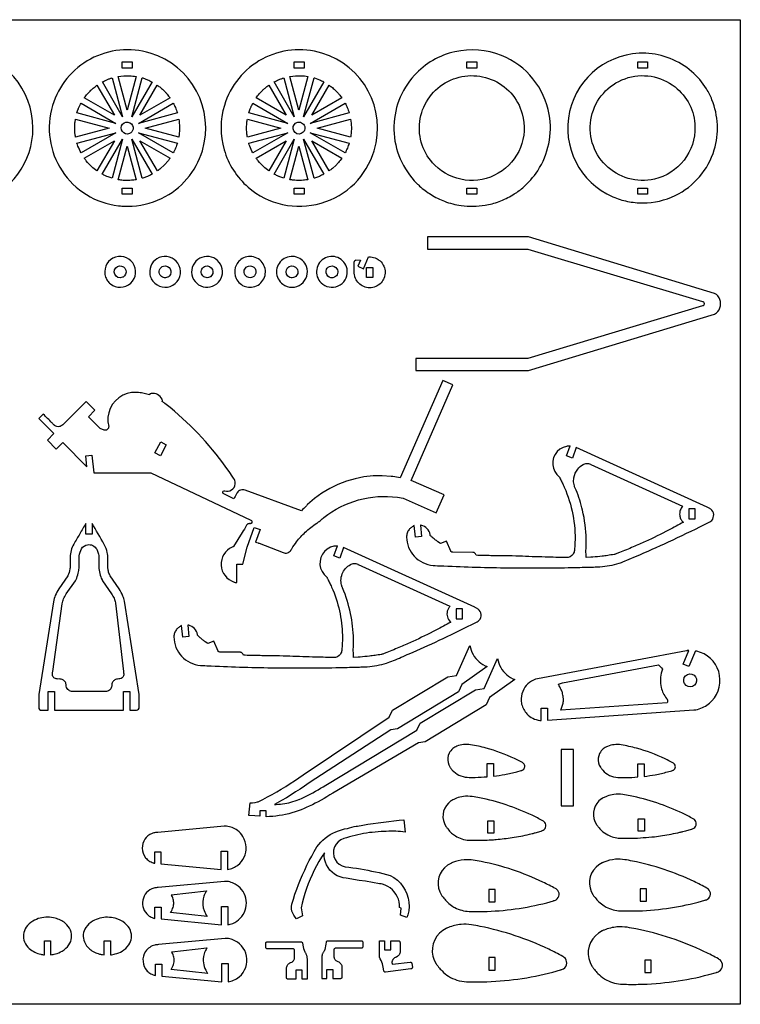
# Model space of a CAD drawing. Extents: x -1653 to 1827, y -1226 to 660.
# Tile 4 of 4: x 447 to 1827, y -1226 to 660. Entities that reach past the tile are written whole.
import ezdxf

# ---------------------------------------------------------------- set-up
doc = ezdxf.new("R2010")
doc.units = 0
doc.header["$MEASUREMENT"] = 0
doc.layers.get('0').update_dxf_attribs({"linetype": 'CONTINUOUS'})
doc.layers.add('SECTIONCUTEDGES', color=18, linetype='CONTINUOUS')

msp = doc.modelspace()

# ---------------------------------------------------------------- linework, layer by layer
for points in [[(1827.1, 660.5), (1827.1, -1226.1), (-1653.3, -1226.1), (-1653.3, 660.5)], [(1294.7, -468.4), (1282.7, -468.4), (1282.7, -487.5), (1294.7, -487.5)], [(1647.4, -1004.8), (1635.4, -1004.8), (1635.4, -1028.7), (1647.4, -1028.7)]]:
    msp.add_lwpolyline(points, close=True)
at = {"layer": 'SECTIONCUTEDGES'}
for points in [[(200.7, 365.2, 0.325322), (368.4, 310.2, 0.325497), (472.2, 452.8, 0.371858), (344.2, 601.1, 0.371962), (178.8, 496.2, 0.115164), (174.5, 428.1, 0.115322)], [(654, 303, 0.112364), (718.5, 317.8, 0.210055), (796.8, 409.5, 0.414116), (696.7, 596.4, 0.414311), (509.8, 496.2, 0.221929), (528, 370.6, 0.222236), (635.9, 304, 0.015157), (644.6, 303.2, 0.014233)], [(884.4, 339.5, 0.254136), (1024.2, 308.9, 0.254134), (1125.9, 409.5, 0.414116), (1025.7, 596.4, 0.414311), (838.9, 496.2, 0.14489), (838.5, 411.2, 0.144775)], [(1212.8, 341.8, 0.048565), (1234.7, 325.3, 0.045826), (1260.7, 312.5, 0.057671), (1292.2, 304.5, 0.073449), (1338.2, 305, 0.049668), (1365, 312.1, 0.046635), (1391.6, 325, 0.040326), (1410.3, 338.4, 0.072135), (1439, 371.1, 0.189941), (1461.1, 478.6, 0.25932), (1369.5, 591.9, 0.152812), (1280.3, 599, 0.15269), (1202.9, 554, 0.193513), (1163.6, 449.4, 0.193448), (1207.7, 346.6, 0.005813), (1209.9, 344.5, 0.004363)], [(1640.6, 309.4, 0.112364), (1702.3, 323.6, 0.210055), (1777.3, 411.3, 0.085398), (1783.2, 459.3, 0.084063), (1772.7, 507.2, 0.042661), (1762.3, 527.9, 0.076119), (1733.8, 561.3, 0.084192), (1692.8, 586.2, 0.084133), (1646, 596.1, 0.361626), (1500.1, 484.7, 0.361673), (1583.2, 321.1, 0.05168), (1611, 312.4, 0.050642)], [(643.8, 474.4), (605.2, 541.2, -0.012176), (613.6, 545.2, -0.019565), (619, 547.4, -0.009363), (621.4, 548.2, 0.003121), (623.8, 549)], [(652.7, 487.4), (635.5, 551.7, -0.057699), (657, 553.1, -0.024823), (669.9, 551.7)], [(661.6, 474.4), (681.6, 549, 0.006199), (682.1, 548.9, -0.0186), (682.5, 548.8), (691.8, 545.4, -0.018388), (696.1, 543.4, 0.006129), (700.3, 541.3)], [(972.8, 474.4), (934.2, 541.3, -0.012176), (942.7, 545.3, -0.019565), (948.1, 547.4, -0.009363), (950.5, 548.2, 0.003121), (952.9, 549)], [(981.8, 487.4), (964.5, 551.7, -0.057699), (986, 553.1, -0.024823), (999, 551.8)], [(990.7, 474.4), (1010.7, 549.1, 0.006199), (1011.2, 548.9, -0.0186), (1011.6, 548.8), (1020.9, 545.4, -0.018388), (1025.2, 543.4, 0.006129), (1029.4, 541.4)], [(1241.8, 381.8, -0.49076), (1261.9, 539.4, -0.490919), (1409.4, 480.3, -0.341454), (1363.6, 366.3, -0.341597)], [(1740.3, 455.4, -0.172631), (1719.3, 391.3, -0.173077), (1662.6, 355, -0.551627), (1542, 474.7, -0.552179), (1702, 531.8, -0.11024), (1729.7, 497.9, -0.110516)], [(570.6, 510.6, -0.014778), (576.5, 518.1, -0.028539), (583.4, 525.4, -0.018438), (587.6, 529.2, -0.011345), (594.9, 534.9), (628.2, 477.3)], [(677.2, 477.3), (710.4, 534.9, 0.006303), (713.6, 532.7, -0.01891), (716.6, 530.3, -0.017187), (720.3, 527.1, -0.012321), (725.2, 522.3, -0.018926), (729.2, 517.8, -0.012469), (734.8, 510.6)], [(899.7, 510.6, -0.014778), (905.6, 518.1, -0.028539), (912.4, 525.5, -0.018438), (916.7, 529.3, -0.011345), (924, 535), (957.3, 477.3)], [(1006.2, 477.3), (1039.5, 535, 0.006303), (1042.7, 532.7, -0.01891), (1045.7, 530.4, -0.017187), (1049.4, 527.1, -0.012321), (1054.3, 522.3, -0.018926), (1058.3, 517.8, -0.012469), (1063.9, 510.6)], [(556.6, 481.7, -0.012918), (559.2, 489.4, -0.018758), (561.4, 494.7, -0.010898), (562.8, 497.5, 0.003632), (564.3, 500.3), (631.1, 461.7)], [(674.2, 461.7), (741.1, 500.3, -0.026072), (745, 492.3, -0.02074), (748.8, 481.7)], [(885.6, 481.7, -0.012918), (888.3, 489.5, -0.018758), (890.5, 494.7, -0.010898), (891.9, 497.6, 0.003632), (893.3, 500.4), (960.2, 461.8)], [(1003.3, 461.8), (1070.2, 500.4, -0.026072), (1074, 492.3, -0.020703), (1077.9, 481.8)], [(553.8, 435.6, 0.006429), (553.2, 439.1, -0.01929), (552.7, 442.7), (552.2, 452.8), (552.7, 463, -0.018896), (553.2, 466.5, 0.006298), (553.8, 470), (618.1, 452.8)], [(657.1, 442.3, -0.781821), (643.9, 460.1, -0.781093), (663.9, 450.5, -0.122906), (661.5, 445.5, -0.122447)], [(687.3, 452.8), (751.6, 470, -0.035509), (753, 454.2, -0.037792), (752.2, 439.3, -0.007975), (751.9, 437.5, 0.002658), (751.6, 435.6)], [(882.9, 435.6, 0.006429), (882.3, 439.1, -0.01929), (881.8, 442.7), (881.3, 452.8), (881.8, 463, -0.018896), (882.3, 466.5, 0.006298), (882.9, 470.1), (947.2, 452.8)], [(986.1, 442.3, -0.385134), (971.7, 447.4, -0.384041), (975.4, 462.3, -0.445044), (991.8, 458.2, -0.443903)], [(1016.4, 452.8), (1080.7, 470.1, -0.035509), (1082.1, 454.3, -0.037792), (1081.3, 439.4, -0.007975), (1081, 437.5, 0.002658), (1080.7, 435.6)], [(564.3, 405.3, -0.020623), (558.5, 418, -0.019978), (556.7, 423, -0.019766), (556.6, 423.4, 0.006588), (556.5, 423.9), (631.1, 443.9)], [(674.2, 443.9), (748.8, 423.9, -0.023422), (745.5, 414.5, -0.022807), (741.1, 405.3)], [(893.3, 405.3, -0.020623), (887.6, 418.1, -0.019978), (885.8, 423, -0.019766), (885.7, 423.5, 0.006588), (885.6, 423.9), (960.2, 443.9)], [(1003.3, 443.9), (1077.9, 423.9, -0.023422), (1074.5, 414.6, -0.022807), (1070.2, 405.3)], [(570.6, 395), (628.2, 428.3), (594.9, 370.7, -0.024397), (584.7, 379, -0.042082), (574.4, 389.9, -0.010889), (572.5, 392.4, 0.00363)], [(605.1, 364.4), (643.8, 431.3), (623.8, 356.7, -0.012234), (616.3, 359.3, -0.017991), (611.3, 361.3, -0.010478), (608.2, 362.8, 0.003492)], [(635.5, 353.9), (652.7, 418.2), (669.9, 353.9, -0.013089), (661.1, 352.8, -0.036535), (647.7, 352.5, -0.015577), (642.3, 352.9, -0.012352)], [(681.6, 356.6), (661.6, 431.3), (700.3, 364.3, 0.006248), (696.1, 362.2, -0.018746), (691.8, 360.2), (682.5, 356.8, -0.018599), (682.1, 356.7, 0.006199)], [(710.5, 370.7), (677.2, 428.3), (734.8, 395.1, -0.014529), (728.3, 386.7, -0.022653), (723.8, 381.7), (716.6, 375.3, -0.018394), (713.6, 372.9, 0.006131)], [(924, 370.7, -0.024397), (913.8, 379, -0.042082), (903.5, 389.9, -0.010889), (901.6, 392.5, 0.00363), (899.6, 395.1), (957.3, 428.4)], [(934.2, 364.4), (972.8, 431.3), (952.9, 356.7, -0.012234), (945.4, 359.3, -0.017991), (940.4, 361.4, -0.010478), (937.3, 362.9, 0.003492)], [(964.5, 353.9), (981.8, 418.2), (999, 353.9, -0.013089), (990.2, 352.9, -0.036535), (976.8, 352.5, -0.015577), (971.3, 353, -0.012352)], [(1010.7, 356.6), (990.7, 431.3), (1029.4, 364.4, 0.006248), (1025.2, 362.3, -0.018746), (1020.9, 360.3), (1011.6, 356.9, -0.018599), (1011.2, 356.7, 0.006199)], [(1039.5, 370.7), (1006.2, 428.4), (1063.9, 395.1, -0.014529), (1057.4, 386.8, -0.022653), (1052.8, 381.8), (1045.7, 375.3, -0.018394), (1042.7, 373, 0.006131)], [(620.5, 154.5, 0.875865), (663.4, 194.4, 0.875175), (611.5, 167.2, 0.066567), (615.1, 160.3, 0.066175)], [(643.7, 166.9, -0.40369), (628.9, 172.7, -0.406894), (634.3, 187.6, -0.358958), (648.3, 184.1, -0.355487), (647.7, 169.7, -0.056856), (645.8, 168, -0.057759)], [(705.5, 155.5, 0.379539), (744.7, 155, 0.379687), (749.8, 193.8, 0.173657), (733.9, 205.5, 0.170819), (713.9, 204.5, 0.163652), (700.1, 192.7, 0.156929), (696, 174.3, 0.095178), (698.9, 164.2, 0.091539)], [(729.8, 166.9, -0.167832), (722, 166.5, -0.173437), (715.9, 171, -0.243707), (714.7, 181.4, -0.244139), (722.5, 188.3, -0.337448), (735.2, 182.9, -0.338313), (733.4, 169.3, -0.047911), (731.6, 167.8, -0.054789)], [(785.9, 155.5, 0.721922), (834.7, 183, 0.721529), (779.1, 190.1, 0.161758), (776.7, 171.7, 0.161493)], [(810.6, 167.1, -0.439529), (795.1, 173.5, -0.443818), (802.9, 188.3, -0.36461), (816, 182, -0.361552), (812.1, 167.9, -0.021025), (811.4, 167.5, -0.021405)], [(872.7, 202.6, 0.18616), (859.8, 185.9, 0.183377), (861.4, 164.5, 0.110679), (869, 154.7, 0.201186), (891, 147.9, 0.481079), (916, 186.7, 0.48086)], [(892.9, 167.1, -0.439529), (877.3, 173.5, -0.443818), (885.1, 188.3, -0.136084), (891, 188.2, -0.127388), (896.4, 185, -0.098957), (898.5, 181.7, -0.12042), (899.3, 176.1, -0.128999), (897.3, 170.7, -0.130996)], [(950.7, 153.7, 0.331987), (986, 153.6, 0.331772), (996.1, 187.5, 0.501759), (950.7, 201, 0.501516)], [(957.9, 172.9, -0.393248), (963.2, 187.4, -0.392669), (978.1, 183.2, -0.436091), (973.5, 167.2, -0.435495)], [(1027.2, 153.7, 0.311571), (1060.7, 152.4, 0.311041), (1073.8, 183.3, 0.525505), (1029.1, 202.3, 0.524889)], [(1049.8, 167.1, -0.318573), (1036.9, 169.3, -0.315342), (1034.6, 182.2, -0.235508), (1042.5, 188.5, -0.318805), (1054.6, 183.2, -0.211921), (1055.8, 174.1, -0.211232)], [(499.8, -145.3), (516.6, -162.2), (529.2, -149.6), (575.7, -196.2), (573.6, -175.2), (585.2, -174.1), (588.6, -207.9), (698.3, -207.9), (889.7, -298.2, -0.168887), (891.6, -300.2, -0.362921), (890.3, -304.6, -0.089504), (889.2, -305.1, -0.079719), (887.9, -305.2, 0.015746), (886.1, -305.1, 0.104795), (884.1, -305.5, 0.167951), (881.1, -308.3, -0.009744), (873, -322.4), (856.5, -349.1, -0.104608), (855.9, -349.4, 0.035992), (853.7, -350.2, 0.3096), (832.7, -384.9, 0.310426), (857.5, -417, 0.017896), (859.5, -417.6, 0.01187), (862.5, -418.2), (862.5, -382.9), (874.5, -382.9), (882.6, -349.9), (895.9, -312.3), (907.2, -316.4), (898.7, -340.4, -0.0051), (903.5, -341.9, -0.011435), (905.6, -342.7), (951.5, -360.7, 0.161502), (959.7, -361, 0.169689), (966, -356.4, 0.018768), (968.2, -353.1, -0.030198), (977.2, -339.8, -0.042786), (993.7, -321.7, -0.036783), (1016, -304.1, -0.013895), (1018.3, -302.6, 0.025116), (1020.6, -301, 0.025774), (1023.7, -298.4, -0.018155), (1029.4, -293.6, -0.204103), (1170.2, -254.6), (1181.6, -256.5), (1244.7, -284.1), (1259.7, -249.8), (1196.6, -222.2), (1276.7, -39), (1257.6, -30.6), (1175.6, -217.3, -0.002171), (1161.8, -215.1, 0.013028), (1158.4, -214.6), (1141, -213.4), (1123.6, -213.8), (1106.3, -215.6), (1089.2, -219), (1072.5, -223.8), (1056.2, -230.1), (1040.6, -237.7), (1025.6, -246.7), (1011.5, -256.9), (998.4, -268.3, 0.013028), (995.9, -270.8, -0.002171), (986.3, -280.8), (878.5, -240.9, 0.161142), (869.9, -240.9, 0.167596), (863.3, -245.9, 0.03262), (862, -248.2, -0.002417), (857.3, -257.6), (836.8, -247.3, -0.162704), (836, -245.9, -0.252017), (836.8, -242.9, -0.283369), (840, -242.1, 0.098494), (845.9, -242.8, 0.501374), (858.6, -222, 0.048434), (857.4, -219.6, 0.007698), (847.9, -205.4, 0.069513), (735.2, -82.9, 0.005338), (725.1, -74.8, 0.010401), (719.8, -70.8, -0.035073), (720.3, -69.9, 0.136057), (720.4, -69.3, 0.100505), (720.4, -69, 0.016455), (719.5, -66.9, 0.341491), (698.5, -56, 0.016455), (696.3, -56.5, 0.112005), (696, -56.6, 0.134653), (695.8, -56.9, -0.022312), (695.2, -58.3, 0.028235), (685, -55.5, 0.028606), (674.7, -53.9, 0.006314), (671.5, -53.7, 0.013802), (670, -53.6), (661.2, -54), (652.5, -55.8), (644.3, -59.1), (636.8, -63.8), (630.2, -69.6), (624.6, -76.5), (620.3, -84.2), (617.4, -92.6), (615.9, -101.3), (615.9, -110.1), (617.4, -118.8, -0.120312), (616.7, -122.2, -0.115005), (614.5, -125, -0.125142), (611.7, -126.2, -0.119875), (608.4, -126), (600.7, -123), (578.4, -100.5), (591, -87.8), (574.2, -71), (529.3, -115.9, -0.145804), (522.8, -119.2, -0.210214), (513.8, -117, -0.016381), (513.4, -116.6, -0.008191), (512.7, -115.9, -0.009829), (508.5, -111.9, 0.001638), (492.1, -95.4), (483.7, -103.8), (512.5, -132.7)], [(1512.9, -159.1), (1505.7, -179.5), (1494.3, -175.4), (1501.1, -156.3, -0.009124), (1496.7, -156.7, 0.035207), (1494.3, -157), (1487.7, -159), (1481.6, -162.4), (1476.4, -166.9), (1472.3, -172.4), (1469.4, -178.7), (1467.8, -185.4), (1467.7, -192.3), (1469, -199.1), (1471.6, -205.4), (1475.6, -211.1), (1480.6, -215.8, -0.066761), (1481.2, -216.9, 0.023228), (1482.1, -219, 0.00512), (1486.1, -227, -0.014428), (1489.9, -235.1, -0.05613), (1506.3, -287.9, -0.057387), (1510.4, -341.9, -0.014084), (1509.4, -356.4, -0.122169), (1506.9, -363.4, -0.258679), (1493.8, -370.3, -0.000991), (1453.1, -369.2, -0.003047), (1403.5, -367.5, 0.006155), (1376.8, -366.8, 0.003714), (1363.2, -366.7, -0.004918), (1349.5, -366.5, -0.002398), (1335.3, -366.2, 0.000799), (1321, -365.8, 0.028598), (1319.8, -363.1, 0.161536), (1317.4, -360.7, 0.057098), (1316.2, -360.3, 0.047308), (1314.7, -360.1), (1276.5, -360, -0.081624), (1274.6, -359.5, -0.074835), (1272.9, -358.3, -0.020482), (1272.5, -358, -0.045194), (1272.4, -357.8), (1264.4, -338.6), (1252.9, -343.3), (1247.8, -339.8, -0.013865), (1242, -335.4, -0.012477), (1235.8, -330.2, 0.009145), (1233.9, -328.6, -0.096768), (1233.5, -328.1, -0.120073), (1233.3, -327.4, 0.047499), (1233.2, -326, 0.141524), (1227.2, -314.8, 0.141524), (1216.2, -308.4, 0.016567), (1215.3, -308.2, -0.005522), (1214.4, -308.1), (1216.6, -329.9), (1204.7, -331.1), (1202.4, -308.7, 0.004185), (1197.2, -312.3, 0.073254), (1192.7, -316.4, 0.086359), (1189, -323.2, 0.085895), (1187.8, -330.8, 0.185891), (1202.7, -367.6, 0.184789), (1238.6, -385.2, 0.011293), (1242.7, -385.5, -0.000025), (1259.4, -386.2, 0.008067), (1383.5, -389.8, 0.008217), (1505.3, -389.3, 0.002829), (1524.3, -388.8, -0.003431), (1543.2, -388.3, 0.003607), (1554.5, -388, 0.010952), (1558.2, -387.8, 0.027349), (1576.8, -385.4, 0.02735), (1595, -380.9, 0.005477), (1599.8, -379.4, 0.010711), (1602.2, -378.5), (1626.5, -368.2, 0.007095), (1689.8, -339.9, 0.006478), (1758.3, -307, 0.004958), (1768.5, -301.8, 0.090397), (1772.4, -298.8, 0.435157), (1770.4, -277.3, 0.037419), (1768.7, -276.1, 0.014223), (1763.9, -273.6)], [(1531.6, -370.1, 0.001819), (1531.5, -360.6, -0.005457), (1531.6, -351.2, -0.002886), (1531.7, -343.1, 0.011204), (1531.8, -335.1, 0.052143), (1524.9, -279.6, 0.039562), (1512.7, -241, 0.012267), (1510.4, -235.7, -0.029577), (1509.3, -232.9, -0.04675), (1508.1, -227.8, -0.071998), (1508.3, -217.3, -0.130192), (1515.7, -200.5, -0.098727), (1526, -191.9, -0.115272), (1532.9, -189.9, -0.115868), (1539.9, -191.3, -0.017826), (1540.5, -191.6, 0.011527), (1541.1, -191.9), (1716.5, -271.9, 0.086005), (1712.2, -279, 0.126445), (1711, -289.4, 0.074265), (1712.8, -295.6, 0.074279), (1716.4, -301, 0.020408), (1717.2, -301.8, -0.006802), (1718.1, -302.6, -0.004642), (1689.8, -317.6, -0.012634), (1645.5, -339.2, -0.006479), (1621.9, -349.7, -0.005939), (1595.7, -360.4, 0.001973), (1589, -363.1, -0.028047), (1587.3, -363.7, -0.026718), (1585.3, -364.2, -0.004531), (1573.1, -366.1, -0.00906), (1562.5, -367.5, -0.005336), (1544.5, -369.4, -0.019134), (1542.6, -369.5, -0.021054), (1540.9, -369.4)], [(585.6, -304.6), (585.6, -325.6), (573.6, -325.6), (573.6, -304.6, -0.001265), (562, -324.5, 0.003794), (550.5, -344.4, 0.058244), (545.3, -356.9, 0.063092), (543.4, -369.3, 0.016618), (543.4, -384, -0.039019), (543.1, -391.9, -0.08946), (539.1, -404.8, -0.007435), (539, -405.1, -0.011972), (538.8, -405.3), (521.8, -430.2, 0.048899), (515.1, -442.6, 0.053441), (511.4, -455), (483.2, -632.8), (483.2, -657.4, 0.185957), (485.1, -661, 0.172664), (489.2, -662.7, 0.016956), (493.5, -662.8, -0.004396), (501.6, -662.7), (501.6, -626.9), (513.6, -626.9), (513.6, -662.7), (645.6, -662.7), (645.6, -626.9), (657.6, -626.9), (657.6, -662.7), (670.6, -662.7, 0.185813), (674.3, -660.8, 0.172664), (676, -656.8), (676, -632.7), (647.4, -453.7, 0.048631), (644.6, -444.1, 0.053476), (637.2, -430.2), (620.2, -405.3, -0.042369), (618.6, -402.2, -0.05136), (616.3, -394.1, -0.022282), (615.9, -391.1, -0.018567), (615.7, -387.4, -0.006146), (615.6, -371.1, 0.052443), (614.6, -360.7, 0.080341), (608.7, -344.9, 0.0006)], [(511.3, -599.3, -0.187835), (509.4, -593.1, -0.028282), (509.7, -590.9, 0.010555), (510.1, -588.7), (528.2, -458.5, -0.055767), (530.9, -449.3, -0.048899), (536.1, -439.8), (553.5, -414.4, 0.039283), (556.1, -409.3, 0.054551), (559.7, -397.2, 0.021912), (560.3, -392.8, 0.018988), (560.6, -387.7, 0.00723), (560.6, -371.1, -0.03342), (560.8, -367, -0.101204), (565.3, -353.4, -0.223836), (576.8, -345.5, -0.159962), (586.8, -347, -0.155534), (594.3, -354.3, -0.055982), (597.3, -362, -0.058348), (598.5, -369.8, -0.012826), (598.5, -378.7, 0.009225), (598.5, -387.7, 0.056267), (600.1, -400.8, 0.058965), (604.6, -412.7, 0.007426), (605.1, -413.7, 0.011972), (605.5, -414.4), (622.9, -439.8, -0.04427), (627.5, -448.2, -0.04711), (630.4, -456.7, -0.004249), (630.5, -457.1, -0.011983), (630.5, -457.2), (645.6, -588.7, -0.002653), (646.1, -593.1, -0.124044), (645.6, -597, -0.265958), (638.7, -602.5, -0.032026), (634.5, -602.9, 0.095423), (630.5, -603.8, 0.129798), (625.6, -607.6, 0.129739), (623.3, -613.3, 0.026744), (623.2, -615.6, -0.059933), (622.8, -617.9, -0.165101), (618.7, -624.2, -0.156708), (611.3, -626.8), (547.9, -626.8, -0.145829), (540.9, -624.5, -0.209993), (536, -616.4, -0.017729), (535.7, -613.4, 0.079747), (535.1, -610.4, 0.142824), (530.9, -605.1, 0.142126), (524.6, -602.8, 0.022063), (520.8, -602.8, -0.046173), (516.9, -602.5, -0.187835)], [(1067.3, -350.6), (1060, -371), (1048.7, -367), (1055.5, -347.8, -0.009124), (1051, -348.2, 0.035207), (1048.6, -348.5), (1042, -350.5), (1036, -353.9), (1030.8, -358.4), (1026.7, -363.9), (1023.7, -370.2), (1022.2, -376.9), (1022, -383.8), (1023.3, -390.6), (1026, -396.9), (1029.9, -402.6), (1035, -407.4, -0.066761), (1035.5, -408.4, 0.023228), (1036.4, -410.5, 0.00512), (1040.4, -418.5, -0.014428), (1044.3, -426.6, -0.048624), (1059.3, -472.4, -0.049876), (1064.9, -519.1, -0.030084), (1063.7, -548, -0.121138), (1061.3, -554.9, -0.258679), (1048.1, -561.8, -0.000991), (1007.5, -560.7, -0.003047), (957.9, -559, 0.006155), (931.2, -558.3, 0.003714), (917.5, -558.2, -0.004918), (903.9, -558, -0.002398), (889.6, -557.7, 0.000799), (875.4, -557.3, 0.028598), (874.2, -554.6, 0.161536), (871.7, -552.2, 0.057098), (870.6, -551.8, 0.047308), (869.1, -551.6), (830.9, -551.5, -0.081624), (829, -551, -0.074835), (827.2, -549.8, -0.020482), (826.9, -549.5, -0.045194), (826.7, -549.3), (818.8, -530.1), (807.3, -534.8), (802.2, -531.4, -0.011091), (797.2, -527.7, -0.011091), (792.5, -523.7), (787.9, -519.6, -0.121972), (787.7, -518.9, 0.047985), (787.6, -517.6, 0.141524), (781.6, -506.3, 0.141524), (770.5, -499.9, 0.016567), (769.7, -499.8, -0.005522), (768.8, -499.6), (771, -521.4), (759, -522.6), (756.8, -500.2, 0.004185), (751.5, -503.8, 0.073254), (747.1, -508, 0.086359), (743.4, -514.7, 0.085895), (742.2, -522.3, 0.185891), (757, -559.2, 0.184789), (792.9, -576.7, 0.011293), (797.1, -577, -0.000025), (813.8, -577.8, 0.008067), (937.9, -581.3, 0.008217), (1059.7, -580.8, 0.002829), (1078.6, -580.3, -0.003431), (1097.5, -579.8, 0.003607), (1108.9, -579.5, 0.010952), (1112.6, -579.3, 0.027349), (1131.2, -576.9, 0.02735), (1149.4, -572.4, 0.027608), (1162.6, -567.6, 0.001457), (1193, -554.4, 0.006478), (1250.2, -528.6, 0.005861), (1312.6, -498.5, 0.004958), (1322.9, -493.3, 0.090397), (1326.8, -490.3, 0.435157), (1324.8, -468.8, 0.037419), (1323.1, -467.6, 0.014223), (1318.3, -465.1)], [(1085.9, -561.6, 0.001819), (1085.9, -552.1, -0.005457), (1085.9, -542.7, -0.002886), (1086.1, -534.6, 0.011204), (1086.1, -526.6, 0.047407), (1080.5, -477.1, 0.04637), (1065.4, -428.4, 0.01538), (1064.5, -426.4, -0.033729), (1063.6, -424.4, -0.046038), (1062.6, -420, -0.033905), (1062.2, -414, -0.09514), (1064.6, -401.4, -0.171112), (1080.4, -383.4, -0.11859), (1087.2, -381.4, -0.115868), (1094.3, -382.8, -0.017826), (1094.8, -383.1, 0.011527), (1095.4, -383.4), (1270.8, -463.4, 0.037617), (1267.9, -467.7, 0.075158), (1265.8, -472.7, 0.125786), (1266.1, -483.8, 0.125822), (1271.6, -493.3, 0.01533), (1272, -493.8, -0.00511), (1272.4, -494.2, -0.004642), (1244.2, -509.2, -0.012634), (1199.9, -530.7, -0.006479), (1176.2, -541.2, -0.005939), (1150.1, -551.9, 0.001973), (1143.4, -554.6, -0.028047), (1141.7, -555.2, -0.026718), (1139.6, -555.7, -0.004531), (1127.5, -557.6, -0.00906), (1116.9, -559, -0.005336), (1098.8, -560.9, -0.019134), (1097, -561, -0.021054), (1095.3, -560.9)], [(1445.5, -682.3), (1445.5, -658.7), (1457.5, -658.7), (1457.5, -681.6), (1738.3, -662.1, 0.064499), (1751.4, -658.9, 0.11269), (1772.7, -644.5, 0.26871), (1785.7, -588.6, 0.268886), (1743.7, -549.6, 0.009244), (1742.6, -549.4, -0.003081), (1741.5, -549.1), (1728.5, -578.9), (1717.5, -574.1), (1728.8, -548.3, 0.007419), (1725.4, -548.5, 0.015637), (1723.8, -548.7), (1438.8, -602.2, 0.213773), (1412.3, -622.4, 0.112076), (1407.3, -640.1, 0.072907), (1408.3, -651.2, 0.130867), (1418.4, -669.7, 0.087354), (1429.7, -678.1, 0.087328), (1443.2, -682.1, 0.008463), (1444.4, -682.2, -0.002821)], [(1483.1, -662.8), (1487.7, -649.4, 0.033242), (1488.1, -647.3, 0.018338), (1488.4, -643.5, 0.037378), (1488.3, -640.4, 0.017912), (1487.3, -633.9, 0.022888), (1486.2, -628.8, 0.034926), (1485.1, -625.6, 0.01324), (1482, -619.1, -0.004413), (1478.9, -612.7, 0.006445), (1482.8, -611.5, -0.019338), (1486.8, -610.3), (1670.3, -575.8), (1672.5, -577.6, -0.018379), (1674.5, -579.5, -0.018378), (1676.4, -581.6), (1678.1, -583.8), (1676.6, -587.9, 0.139305), (1675.6, -619.1, 0.102133), (1685.6, -640.1, 0.033661), (1686.8, -641.4, -0.097619), (1687.3, -642.2, -0.082482), (1687.5, -643, -0.025939), (1687.6, -645.4, -0.02594), (1687.5, -646.4, -0.012951), (1687.1, -648.5)], [(1718.7, -604.4, -0.860276), (1743.1, -602.6, -0.859535), (1720.4, -611.6, -0.075538), (1719, -608.2, -0.075109)], [(1342.5, -790.1), (1342.5, -765), (1354.5, -765), (1354.5, -789, 0.01908), (1376, -785.7, 0.017443), (1399.2, -780.5), (1407.6, -778.2, -0.038389), (1409.2, -777.6, 0.080703), (1410.8, -776.9, 0.501374), (1411.6, -764.4, 0.054447), (1409.6, -763, 0.011126), (1394.6, -755.4, 0.045142), (1340.1, -735.1, 0.025718), (1310.5, -728.7, 0.068137), (1297.1, -728.3, 0.069566), (1284.3, -731.5, 0.072806), (1276.4, -736.2, 0.110709), (1269.3, -745.1), (1267.7, -749.4), (1266.8, -753.9), (1266.7, -758.4), (1267.3, -762.9), (1268.7, -767.3), (1270.9, -771.3, 0.021357), (1272.1, -773.2, 0.014133), (1275.5, -777.3, 0.103358), (1288.2, -787, 0.100305), (1304.2, -791.1, 0.015529), (1319.2, -791.3, 0.017374)], [(1630.8, -790.5), (1630.8, -765.4), (1642.8, -765.4), (1642.8, -789.3, 0.01908), (1664.3, -786.1, 0.017443), (1687.5, -780.8), (1695.9, -778.5, -0.038389), (1697.5, -777.9, 0.080703), (1699.1, -777.3, 0.501374), (1699.9, -764.7, 0.054447), (1697.9, -763.4, 0.011126), (1682.9, -755.7, 0.045142), (1628.4, -735.5, 0.025718), (1598.8, -729, 0.068137), (1585.4, -728.7, 0.069566), (1572.6, -731.9, 0.072806), (1564.7, -736.5, 0.110709), (1557.6, -745.5), (1556, -749.7), (1555.1, -754.2), (1555, -758.8), (1555.6, -763.3), (1557, -767.6), (1559.1, -771.7, 0.021357), (1560.4, -773.5, 0.014133), (1563.8, -777.6, 0.103358), (1576.5, -787.4, 0.100305), (1592.5, -791.4, 0.015529), (1607.5, -791.7, 0.017374)], [(1281.4, -903.5, 0.065635), (1293.7, -909.1, 0.062601), (1307.7, -911.6, 0.012318), (1322.3, -911.9, 0.017265), (1354.1, -910.7, 0.006228), (1359.6, -910.3, 0.002281), (1374.7, -908.7, 0.012938), (1390.1, -906.7, 0.018394), (1423, -900.3, 0.00332), (1428.6, -898.9, 0.00332), (1434.3, -897.5), (1445.5, -894.3, -0.044724), (1447, -893.8, 0.087071), (1449.8, -892.7, 0.501374), (1450.9, -876, 0.052991), (1448.7, -874.5, 0.012578), (1428.1, -864, 0.062543), (1327.6, -830.5, 0.01309), (1313.7, -828.1, 0.069731), (1296.7, -828, 0.049289), (1283.8, -831.1, 0.034019), (1278.1, -833.5, 0.017944), (1274.3, -835.6, 0.01715), (1272.9, -836.5), (1268.2, -840.4), (1264.2, -845), (1261.1, -850.3), (1258.9, -856), (1257.7, -861.9), (1257.6, -868), (1258.4, -874.1), (1260.3, -879.9), (1263.2, -885.2, 0.030734), (1265, -887.7, -0.007019), (1266.9, -890.1, 0.03989), (1274.1, -898, 0.046849)], [(1573.1, -901.6, 0.113994), (1596.4, -907.7, 0.012132), (1619.2, -907.9, 0.014603), (1641.3, -906.8, 0.007186), (1663, -904.9, 0.012938), (1678.3, -902.8, 0.018394), (1711.2, -896.4, 0.00332), (1716.9, -895, 0.00332), (1722.5, -893.6), (1733.7, -890.5, -0.044724), (1735.3, -890, 0.087071), (1738, -888.8, 0.501374), (1739.1, -872.1, 0.052991), (1736.9, -870.6, 0.012578), (1716.4, -860.1, 0.062543), (1615.9, -826.6, 0.01309), (1602, -824.2, 0.069731), (1584.9, -824.2, 0.049289), (1572.1, -827.2, 0.034019), (1566.4, -829.6, 0.017944), (1562.5, -831.7, 0.01715), (1561.1, -832.6), (1556.4, -836.5), (1552.5, -841.2), (1549.4, -846.4), (1547.2, -852.1), (1546, -858.1), (1545.8, -864.1), (1546.7, -870.2), (1548.6, -876), (1551.4, -881.4, 0.030734), (1553.2, -883.8, -0.007019), (1555.1, -886.2, 0.03239), (1561.1, -892.8, 0.073161)], [(705.4, -955.7), (705.4, -934.2), (717.4, -934.2), (717.4, -956.8), (832.9, -967.8), (832.9, -932.8), (844.9, -932.8), (844.9, -967.8, 0.058887), (855.8, -964.6, 0.065177), (864.6, -959.3, 0.240046), (880.5, -925, 0.12491), (874.5, -904.7, 0.102014), (863.8, -892.9, 0.130819), (842.8, -884.8, 0.015031), (840.5, -884.6, 0.020693), (838.8, -884.6), (711.4, -896.6, 0.017857), (706.8, -897, 0.060909), (700.5, -898.6, 0.314705), (681.6, -927, 0.162733), (688.1, -945.2, 0.077301), (694.5, -951.2, 0.074747), (702.6, -955, 0.017668), (704, -955.4, -0.005889)], [(1280.4, -1040.8, 0.113994), (1307.7, -1048, 0.012132), (1334.6, -1048.2, 0.059829), (1456.2, -1031.4), (1469.3, -1027.7, -0.044724), (1471.2, -1027.1, 0.087071), (1474.4, -1025.7, 0.501374), (1475.7, -1006.1, 0.052991), (1473.1, -1004.3, 0.012578), (1448.9, -992, 0.062543), (1330.7, -952.6, 0.009794), (1315.7, -949.9, 0.06036), (1298.1, -949.3, 0.075913), (1276, -954.6, 0.006314), (1273.6, -955.6, 0.013802), (1272.5, -956.1), (1266.3, -959.7), (1260.8, -964.3), (1256.1, -969.7), (1252.5, -975.9), (1249.9, -982.6), (1248.5, -989.6), (1248.3, -996.7), (1249.3, -1003.8), (1251.5, -1010.7), (1254.9, -1017, 0.027175), (1256.3, -1019, -0.003463), (1259.2, -1022.7, 0.032859), (1266.4, -1030.7, 0.053889), (1276.3, -1038.5, 0.018728)], [(1570.2, -1039.8, 0.113994), (1597.6, -1047.1, 0.012132), (1624.5, -1047.2, 0.059829), (1746.1, -1030.4), (1759.2, -1026.8, -0.044724), (1761, -1026.2, 0.087071), (1764.3, -1024.8, 0.501374), (1765.6, -1005.1, 0.052991), (1763, -1003.3, 0.012578), (1738.8, -991, 0.062543), (1620.6, -951.6, 0.009794), (1605.6, -949, 0.06036), (1588, -948.3, 0.075913), (1565.9, -953.6, 0.006314), (1563.5, -954.6, 0.013802), (1562.4, -955.1), (1556.2, -958.7), (1550.7, -963.3), (1546, -968.8), (1542.3, -974.9), (1539.8, -981.6), (1538.4, -988.6), (1538.2, -995.8), (1539.2, -1002.9), (1541.4, -1009.7), (1544.8, -1016, 0.027175), (1546.2, -1018.1, -0.003463), (1549.1, -1021.7, 0.032859), (1556.3, -1029.7, 0.053889), (1566.2, -1037.5, 0.018728)], [(705.9, -1061.6), (705.9, -1040), (717.9, -1040), (717.9, -1062.6), (833.4, -1073.7), (833.5, -1038.7), (845.5, -1038.7), (845.4, -1073.7, 0.05147), (855, -1071, 0.107286), (869.4, -1061.3, 0.22512), (880.8, -1027.3, 0.225076), (861.7, -997, 0.064795), (851.9, -992.4, 0.064771), (841.3, -990.5, 0.006019), (839.9, -990.5, 0.014702), (839.3, -990.5), (711.9, -1002.4, 0.006887), (708, -1002.8, 0.045852), (703.6, -1003.6, 0.281417), (682.6, -1026.6, 0.281163), (693.4, -1055.8, 0.07581), (700.8, -1059.9, 0.02872)], [(737.1, -1016.2), (804.6, -1008.9, 0.024374), (801.5, -1014.5, 0.064007), (798.3, -1024, 0.139677), (800, -1046.5, 0.069878), (806.1, -1057.7), (735.8, -1050.2, 0.036811), (738.8, -1045.1, 0.086534), (741.6, -1035.6, 0.075433), (741.3, -1026.7, 0.075591), (738.3, -1018.2, 0.014453), (737.7, -1017.2, -0.004817)], [(506.1, -1131.3, 0.027943), (515.2, -1129.6, 0.074409), (528.3, -1124.1, 0.105275), (541.1, -1112.2, 0.255238), (544.2, -1084.3, 0.127924), (533.9, -1070.6, 0.103344), (515, -1061.1, 0.127001), (485.9, -1060.9, 0.074208), (472, -1066.7, 0.105274), (459.2, -1078.6, 0.255238), (456.1, -1106.5, 0.117284), (465.2, -1119.1, 0.126578), (487.4, -1130.2, 0.01237), (490.4, -1130.8, 0.009766), (494.1, -1131.3), (494.1, -1104.2), (506.1, -1104.2)], [(608.7, -1131.4), (608.7, -1104.3), (620.7, -1104.3), (620.7, -1131.4, 0.027943), (629.8, -1129.7, 0.074409), (642.9, -1124.2, 0.105275), (655.7, -1112.3, 0.255238), (658.8, -1084.4, 0.127924), (648.5, -1070.7, 0.103344), (629.6, -1061.3, 0.127001), (600.5, -1061, 0.074208), (586.6, -1066.8, 0.105274), (573.8, -1078.8, 0.255238), (570.7, -1106.6, 0.127924), (581, -1120.3, 0.103344), (599.9, -1129.8, 0.01993), (602.8, -1130.4, 0.009773)], [(1268.3, -1172.2, 0.065635), (1284.4, -1179.6, 0.062601), (1302.6, -1182.8, 0.00767), (1311.3, -1183, 0.008632), (1333, -1183, 0.059829), (1468.1, -1164.3), (1482.8, -1160.3, -0.044724), (1484.8, -1159.6, 0.087071), (1488.4, -1158.1, 0.501374), (1489.9, -1136.2, 0.052991), (1487, -1134.3, 0.012578), (1460.1, -1120.6, 0.062543), (1328.7, -1076.8, 0.009794), (1312.1, -1073.8, 0.06036), (1292.5, -1073.1, 0.075913), (1267.9, -1079, 0.006314), (1265.2, -1080.1, 0.013802), (1264, -1080.7), (1257.1, -1084.7), (1251, -1089.8), (1245.8, -1095.8), (1241.8, -1102.7), (1238.9, -1110.1), (1237.4, -1117.9), (1237.1, -1125.9), (1238.3, -1133.8), (1240.8, -1141.3), (1244.5, -1148.4, 0.027175), (1246.1, -1150.6, -0.003463), (1249.3, -1154.7, 0.02583), (1255.8, -1162.1, 0.060935)], [(1571.2, -1179.6, 0.113994), (1601.7, -1187.6, 0.012132), (1631.5, -1187.8, 0.059829), (1766.6, -1169.1), (1781.2, -1165.1, -0.044724), (1783.2, -1164.4, 0.087071), (1786.8, -1162.9, 0.501374), (1788.3, -1141, 0.052991), (1785.4, -1139.1, 0.012578), (1758.6, -1125.3, 0.062543), (1627.2, -1081.6, 0.009794), (1610.5, -1078.6, 0.06036), (1590.9, -1077.9, 0.075913), (1566.4, -1083.8, 0.006314), (1563.7, -1084.9, 0.013802), (1562.5, -1085.5), (1555.6, -1089.5), (1549.5, -1094.6), (1544.3, -1100.6), (1540.2, -1107.5), (1537.4, -1114.9), (1535.8, -1122.7), (1535.6, -1130.7), (1536.8, -1138.5), (1539.2, -1146.1), (1542.9, -1153.2, 0.027175), (1544.6, -1155.4, -0.003463), (1547.8, -1159.5, 0.02583), (1554.2, -1166.9, 0.060935), (1566.7, -1177, 0.018728)], [(706.8, -1170.8), (706.8, -1149.3), (718.8, -1149.3), (718.8, -1171.9), (834.3, -1182.9), (834.3, -1147.9), (846.3, -1147.9), (846.3, -1182.9, 0.054018), (856.4, -1180, 0.081618), (867.5, -1173.2, 0.2679), (881.3, -1133.7, 0.268121), (853.9, -1102, 0.054446), (844.6, -1099.9, 0.03773), (840.2, -1099.7), (712.8, -1111.7, 0.006828), (708.4, -1112, 0.037221), (705.8, -1112.5, 0.183434), (688.1, -1124.8, 0.35573), (691.3, -1162.3, 0.075243), (698.1, -1167.5, 0.069161)], [(738, -1125.5), (805.5, -1118.2, 0.027034), (802.1, -1124.4, 0.073462), (798.9, -1134.8, 0.089732), (799.3, -1150.3, 0.092349), (805, -1164.2, 0.014896), (806, -1165.6, -0.004965), (807, -1167), (736.7, -1159.5, 0.036811), (739.7, -1154.3, 0.086534), (742.5, -1144.9, 0.075433), (742.1, -1135.9, 0.075591), (739.1, -1127.5, 0.014453), (738.6, -1126.5, -0.004817)]]:
    msp.add_lwpolyline(points, format="xyb", close=True, dxfattribs=at)
for points in [[(643.2, 567.7), (643.2, 579.7), (662.3, 579.7), (662.3, 567.7)], [(972.3, 567.8), (972.3, 579.8), (991.4, 579.8), (991.4, 567.8)], [(1303.3, 579.8), (1322.4, 579.8), (1322.4, 567.8), (1303.3, 567.8)], [(1630.5, 579.8), (1649.6, 579.8), (1649.6, 567.8), (1630.5, 567.8)], [(643.2, 325.9), (643.2, 337.9), (662.3, 337.9), (662.3, 325.9)], [(972.3, 325.9), (972.3, 337.9), (991.4, 337.9), (991.4, 325.9)], [(1303.3, 325.9), (1303.3, 337.9), (1322.4, 337.9), (1322.4, 325.9)], [(1630.5, 325.9), (1630.5, 337.9), (1649.6, 337.9), (1649.6, 325.9)], [(1205.8, -11.7), (1421.4, -11.7), (1777.9, 96.4), (1781.2, 98.7), (1784, 101.4), (1786.3, 104.7), (1788, 108.4), (1789, 112.2), (1789.4, 116.3), (1789, 120.3), (1788, 124.2), (1786.3, 127.8), (1784, 131.1), (1781.2, 133.9), (1777.9, 136.1), (1421.4, 244.2), (1228.1, 244.2), (1228.1, 220.9), (1420.2, 220.9), (1754.9, 120.7), (1755.8, 120.2), (1756.5, 119.7), (1757.1, 118.9), (1757.5, 118.1), (1757.8, 117.2), (1757.9, 116.3), (1757.8, 115.3), (1757.5, 114.4), (1757.1, 113.6), (1756.5, 112.9), (1755.8, 112.3), (1754.9, 111.9), (1420.2, 11.6), (1205.8, 11.6)], [(1096.3, 155.5), (1094.4, 157.6), (1092.7, 159.9), (1091.2, 162.3), (1090, 164.9), (1089, 167.6), (1088.6, 169), (1088, 171.9), (1087.7, 174.8), (1087.7, 195.6), (1087.7, 196.1), (1087.8, 196.6), (1087.9, 197), (1088.1, 197.5), (1088.3, 197.9), (1088.5, 198.3), (1088.8, 198.7), (1089.2, 199.1), (1089.6, 199.4), (1090, 199.6), (1090.4, 199.9), (1090.8, 200.1), (1099.5, 200), (1094.4, 188.2), (1105.4, 183.4), (1115.2, 205.8), (1118.7, 205.9), (1121.7, 205.6), (1124.6, 205), (1127.4, 204.1), (1128.7, 203.6), (1131.3, 202.3), (1133.7, 200.9), (1134.9, 200), (1137.1, 198.2), (1139.1, 196.2), (1140.9, 194), (1142.5, 191.7), (1143.2, 190.4), (1144.4, 187.9), (1145.4, 185.2), (1146.1, 182.3), (1146.6, 179.4), (1146.7, 177.9), (1146.7, 174.8), (1146.4, 171.9), (1145.8, 169), (1145.4, 167.6), (1144.4, 164.9), (1143.8, 163.6), (1142.5, 161.1), (1140.9, 158.7), (1139.1, 156.5), (1137.1, 154.5), (1134.9, 152.7), (1133.7, 151.9), (1131.3, 150.4), (1128.7, 149.2), (1126, 148.2), (1123.2, 147.4), (1120.2, 147), (1117.2, 146.8), (1114.2, 147), (1111.3, 147.4), (1108.4, 148.2), (1105.7, 149.2), (1103.1, 150.4), (1100.7, 151.9), (1098.4, 153.6)], [(1111.2, 166.8), (1111.2, 185.9), (1123.2, 185.9), (1123.2, 166.8)], [(716.5, -175.2), (705.9, -169.7), (717, -148.5), (727.6, -154.1)], [(1740.4, -296), (1740.4, -276.9), (1728.4, -276.9), (1728.4, -296)], [(885.8, -864.2), (888.1, -840.3), (893, -839.8), (897.8, -839.2), (902.6, -838.4), (903.6, -837.9), (912.6, -833.4), (921.6, -828.8), (930.4, -824), (939.2, -819), (947.9, -813.9), (956.5, -808.7), (965, -803.3), (973.5, -797.8), (981.8, -792.1), (990, -786.3), (1154.5, -675.7), (1160.9, -662.2), (1267.2, -598.5), (1283.7, -595.8), (1309, -538.5), (1310, -543), (1311.4, -547.4), (1313.1, -551.6), (1315.2, -555.7), (1317.6, -559.6), (1320.4, -563.3), (1323.4, -566.7), (1326.8, -569.8), (1330.4, -572.6), (1334.2, -575.1), (1338.3, -577.3), (1342.5, -579.1), (1293.9, -613.4), (1287.1, -627.1), (1170.6, -698), (1158, -700.2), (1001.4, -801.8), (992.5, -807.9), (984, -813.7), (975.3, -819.3), (966.5, -824.8), (957.6, -830.2), (948.6, -835.4), (939.6, -840.4), (934.6, -843), (938.4, -843), (942.5, -842.8), (946.5, -842.4), (950.5, -842), (954.5, -841.4), (958.5, -840.6), (962.5, -839.8), (966.4, -838.8), (970.3, -837.7), (974.2, -836.5), (978, -835.1), (981.7, -833.6), (982.3, -833.4), (987.6, -831), (992.9, -828.6), (998.1, -826.1), (1003.2, -823.4), (1008.3, -820.7), (1013.4, -817.9), (1018.4, -815.1), (1023.3, -812.1), (1028.3, -809.1), (1033.1, -805.9), (1207.5, -700.6), (1213.9, -687.1), (1320.2, -623.4), (1336.7, -620.7), (1362.1, -563.4), (1363, -567.9), (1364.4, -572.3), (1366.1, -576.5), (1368.2, -580.6), (1370.6, -584.5), (1373.4, -588.2), (1376.4, -591.6), (1379.8, -594.7), (1383.4, -597.5), (1387.2, -600.1), (1391.3, -602.2), (1395.5, -604), (1346.9, -638.3), (1340.1, -652), (1223.6, -723), (1211, -725.1), (1046.4, -821.4), (1040.8, -825), (1035.4, -828.4), (1029.9, -831.6), (1024.3, -834.8), (1018.7, -837.9), (1013.1, -840.9), (1007.4, -843.7), (1001.6, -846.5), (995.8, -849.2), (992, -850.9), (986.2, -853.3), (980.3, -855.5), (974.4, -857.5), (968.4, -859.3), (962.3, -860.9), (956.2, -862.4), (950, -863.6), (943.8, -864.6), (937.6, -865.4), (931.4, -866), (925.1, -866.5), (918.8, -866.7), (918.7, -866.7), (918.7, -855.2), (906.7, -855.2), (906.7, -865.9), (897.4, -865.2), (886.7, -864.3)], [(1483.8, -846), (1507.7, -846), (1507.7, -738), (1483.8, -738)], [(974.3, -1059.3), (971.7, -1055.6), (969.7, -1051.7), (968.3, -1047.4), (967.6, -1043), (967.5, -1038.6), (968.1, -1034.2), (971, -1024.6), (974.1, -1015.1), (977.4, -1005.7), (980.9, -996.3), (984.7, -987.1), (988.6, -977.9), (992.7, -968.8), (997, -959.7), (1001.5, -950.8), (1006.2, -942), (1011, -933.3), (1016.1, -924.6), (1019.7, -920), (1023.6, -915.7), (1027.7, -911.5), (1032.2, -907.7), (1036.8, -904.2), (1041.7, -901), (1046.8, -898.1), (1052.1, -895.6), (1057.5, -893.4), (1063, -891.5), (1068.7, -890.1), (1074.5, -889), (1078.7, -887.7), (1082.9, -886.7), (1087.2, -885.7), (1091.6, -885), (1093.9, -884.6), (1103.8, -882.9), (1113.8, -881.2), (1123.7, -879.6), (1133.7, -878.2), (1143.6, -876.9), (1153.6, -875.6), (1163.6, -874.5), (1173.7, -873.5), (1182.8, -872.7), (1185.2, -896.5), (1180.7, -895.8), (1176.2, -895.2), (1171.7, -894.8), (1167.2, -894.5), (1162.6, -894.3), (1158.1, -894.3), (1153.6, -894.4), (1149, -894.7), (1144.5, -895.2), (1138.9, -895.3), (1133.3, -895.6), (1127.7, -896), (1122.2, -896.6), (1116.6, -897.2), (1111.1, -898), (1105.5, -898.9), (1100, -899.9), (1094.6, -901.1), (1089.1, -902.4), (1083.7, -903.8), (1078.3, -905.3), (1072.9, -906.9), (1067.6, -908.6), (1062, -911), (1057, -914.7), (1052.9, -919.3), (1049.9, -924.6), (1048.2, -930.6), (1047.8, -936.7), (1048.8, -942.8), (1051.1, -948.5), (1054.5, -953.6), (1059, -957.8), (1064.4, -960.9), (1070.2, -962.7), (1077.5, -963.6), (1084.8, -964.5), (1092.1, -965.5), (1099.3, -966.7), (1106.6, -967.9), (1113.8, -969.2), (1121, -970.7), (1128.2, -972.2), (1135.3, -973.8), (1142.5, -975.6), (1149.6, -977.4), (1156.7, -979.3), (1163.7, -983.4), (1170.2, -988.3), (1176, -994), (1181, -1000.4), (1185.3, -1007.3), (1188.6, -1014.7), (1191, -1022.5), (1192.3, -1030.5), (1192.7, -1038.6), (1192, -1046.7), (1190.4, -1054.7), (1188.5, -1060), (1176.2, -1055), (1177.8, -1042.2), (1174.3, -1040.8), (1174.2, -1035.4), (1173.5, -1030), (1172.1, -1024.7), (1170.1, -1019.7), (1167.4, -1015), (1164.3, -1010.6), (1160.6, -1006.6), (1156.4, -1003.1), (1151.9, -1000.1), (1147, -997.7), (1141.9, -996), (1139.3, -995.4), (1136.3, -995), (1108.9, -990.3), (1097.3, -988.8), (1072, -984.2), (1066.1, -983.5), (1060.4, -981.9), (1055, -979.7), (1049.9, -976.7), (1045.2, -973.1), (1041, -968.9), (1037.5, -964.2), (1034.6, -959), (1032.4, -953.5), (1030.9, -947.8), (1030.3, -941.9), (1030.4, -936), (1025.1, -944.1), (1020.1, -952.2), (1015.4, -960.6), (1011, -969.1), (1006.8, -977.7), (1003, -986.5), (999.4, -995.4), (996.2, -1004.4), (993.2, -1013.5), (990.6, -1022.7), (988.2, -1032), (986.2, -1041.4), (988.7, -1056.6), (977, -1062.1)], [(1343.2, -898.3), (1343.2, -874.4), (1355.2, -874.4), (1355.2, -898.3)], [(1631.5, -894.4), (1631.5, -870.5), (1643.5, -870.5), (1643.5, -894.4)], [(1345.5, -1029.7), (1357.5, -1029.7), (1357.5, -1005.8), (1345.5, -1005.8)], [(918.1, -1117.3), (918, -1116.7), (918, -1109.3), (918.1, -1108.7), (918.3, -1108.2), (918.5, -1107.7), (918.9, -1107.2), (919.3, -1106.9), (919.8, -1106.6), (920.4, -1106.4), (921, -1106.3), (985.8, -1106.3), (986.3, -1106.4), (986.9, -1106.6), (987.3, -1106.8), (987.8, -1107.1), (988.1, -1107.5), (988.4, -1108), (988.6, -1108.5), (989.2, -1112.5), (989.8, -1115.9), (990.6, -1119.2), (991.5, -1122.5), (992.7, -1125.8), (993.4, -1126.7), (994, -1127.6), (994.6, -1128.6), (995.1, -1129.6), (995.6, -1130.6), (996, -1131.7), (996.4, -1132.8), (996.7, -1133.9), (996.9, -1135), (997.1, -1136.1), (997.1, -1137.3), (997.2, -1138.4), (997.2, -1177.9), (987.6, -1177.9), (987.6, -1160.9), (975.6, -1160.9), (975.6, -1177.9), (960.8, -1177.9), (960.2, -1177.9), (959.6, -1177.7), (959.1, -1177.4), (958.6, -1177.1), (958.3, -1176.6), (958, -1176.1), (957.8, -1175.5), (957.8, -1174.9), (957.8, -1155.5), (958.3, -1154), (958.9, -1152.5), (959.7, -1151.2), (960.6, -1150), (961.6, -1148.8), (962.8, -1147.8), (964.1, -1146.9), (965.5, -1146.2), (966.3, -1146), (967.8, -1145.4), (969.1, -1144.6), (970.3, -1143.6), (971.3, -1142.5), (971.8, -1141.8), (972.5, -1140.5), (973, -1139), (973.2, -1137.4), (973.2, -1122.6), (973.2, -1122), (973, -1121.5), (972.7, -1121), (972.3, -1120.5), (971.9, -1120.2), (971.4, -1119.9), (970.8, -1119.7), (970.2, -1119.6), (921, -1119.6), (920.4, -1119.6), (919.8, -1119.4), (919.3, -1119.1), (918.9, -1118.8), (918.5, -1118.3), (918.3, -1117.8)], [(1025.4, -1176.4), (1034.9, -1176.4), (1034.9, -1159.4), (1046.9, -1159.4), (1046.9, -1176.4), (1061.8, -1176.4), (1062.4, -1176.3), (1063, -1176.2), (1063.5, -1175.9), (1063.9, -1175.5), (1064.3, -1175.1), (1064.6, -1174.6), (1064.7, -1174), (1064.8, -1173.4), (1064.8, -1153.9), (1064.3, -1152.4), (1063.7, -1151), (1062.9, -1149.7), (1062, -1148.4), (1060.9, -1147.3), (1059.7, -1146.3), (1058.5, -1145.4), (1057.1, -1144.7), (1055.5, -1144.2), (1054.1, -1143.5), (1052.8, -1142.6), (1051.7, -1141.6), (1051.2, -1141), (1050.4, -1139.6), (1049.8, -1138.2), (1049.6, -1137.4), (1049.3, -1135.9), (1049.3, -1121.1), (1049.4, -1120.5), (1049.6, -1119.9), (1049.9, -1119.4), (1050.2, -1119), (1050.7, -1118.6), (1051.2, -1118.4), (1051.7, -1118.2), (1052.3, -1118.1), (1101.6, -1118.1), (1102.2, -1118.1), (1102.7, -1117.9), (1103.2, -1117.6), (1103.7, -1117.2), (1104, -1116.8), (1104.3, -1116.3), (1104.5, -1115.7), (1104.5, -1115.1), (1104.5, -1107.8), (1104.5, -1107.2), (1104.3, -1106.6), (1104, -1106.1), (1103.7, -1105.7), (1103.2, -1105.3), (1102.7, -1105.1), (1102.2, -1104.9), (1101.6, -1104.8), (1036.8, -1104.8), (1036.2, -1104.9), (1035.7, -1105), (1035.2, -1105.3), (1034.8, -1105.6), (1034.4, -1106), (1034.1, -1106.5), (1033.9, -1107), (1033.4, -1111), (1032.8, -1114.3), (1032, -1117.7), (1031, -1121), (1029.9, -1124.2), (1029.2, -1125.1), (1028.5, -1126.1), (1027.9, -1127.1), (1027.4, -1128.1), (1026.9, -1129.1), (1026.5, -1130.2), (1026.2, -1131.3), (1025.9, -1132.4), (1025.7, -1133.5), (1025.5, -1134.6), (1025.4, -1135.7), (1025.4, -1136.9)], [(1145.7, -1164.1), (1145.3, -1163.8), (1144.9, -1163.4), (1144.6, -1162.9), (1144.4, -1162.4), (1143.9, -1158.4), (1143.3, -1155), (1142.5, -1151.7), (1141.5, -1148.4), (1140.4, -1145.1), (1139, -1142), (1137.5, -1138.9), (1135.9, -1135.8), (1135.9, -1104.4), (1145.4, -1104.4), (1145.4, -1121.5), (1157.4, -1121.5), (1157.4, -1104.4), (1172.3, -1104.4), (1172.9, -1104.5), (1173.5, -1104.7), (1174, -1105), (1174.4, -1105.3), (1174.8, -1105.8), (1175, -1106.3), (1175.2, -1106.8), (1175.3, -1107.4), (1175.3, -1126.9), (1174.8, -1128.4), (1174.2, -1129.8), (1173.4, -1131.2), (1172.5, -1132.4), (1171.4, -1133.5), (1170.2, -1134.6), (1168.9, -1135.4), (1167.6, -1136.2), (1166, -1136.6), (1164.6, -1137.3), (1163.3, -1138.2), (1162.2, -1139.3), (1161.3, -1140.5), (1160.6, -1141.9), (1160.3, -1142.5), (1160.1, -1143.1), (1160, -1143.8), (1159.9, -1144.4), (1159.8, -1145.1), (1159.9, -1145.7), (1159.9, -1146.4), (1160, -1147), (1160.2, -1147.6), (1160.4, -1148.3), (1160.7, -1148.9), (1161, -1149.4), (1194.6, -1145.1), (1195.2, -1145.1), (1195.8, -1145.2), (1196.4, -1145.4), (1196.9, -1145.7), (1197.3, -1146.1), (1197.6, -1146.5), (1197.9, -1147.1), (1198, -1147.7), (1198.9, -1154.9), (1198.9, -1155.5), (1198.8, -1156.1), (1198.6, -1156.6), (1198.3, -1157.1), (1197.9, -1157.5), (1197.5, -1157.9), (1196.9, -1158.1), (1196.3, -1158.3), (1147.3, -1164.5), (1146.7, -1164.5), (1146.2, -1164.3)], [(1345.7, -1160.6), (1357.7, -1160.6), (1357.7, -1136.7), (1345.7, -1136.7)], [(1644.1, -1165.4), (1656.1, -1165.4), (1656.1, -1141.5), (1644.1, -1141.5)]]:
    msp.add_lwpolyline(points, close=True, dxfattribs=at)

doc.saveas('drawing.dxf')
